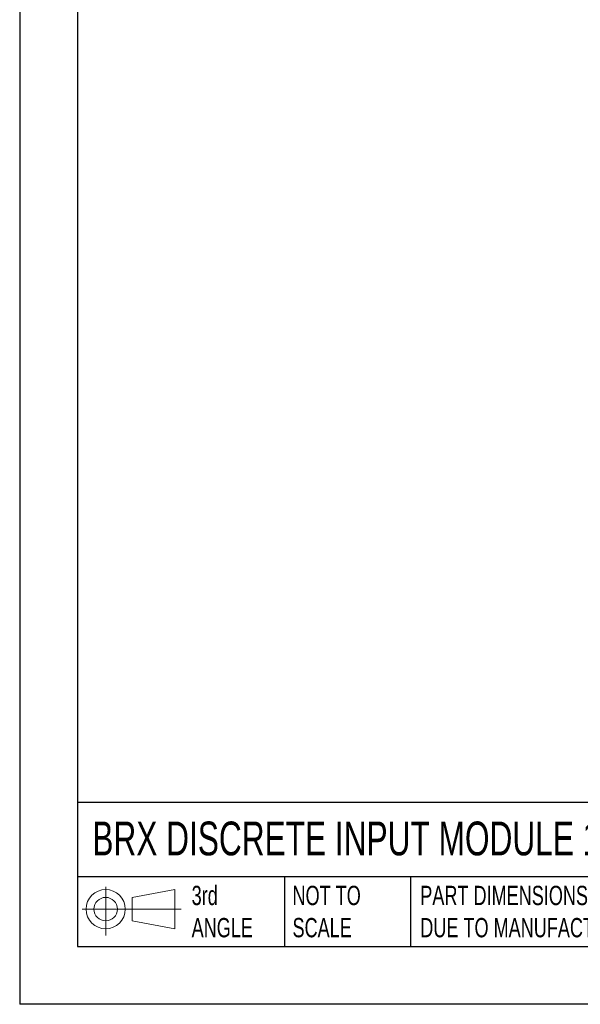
# Model space of a CAD drawing. Header units: millimetres. Extents: x 0 to 1397, y 0 to 1080.
# Tile 1 of 21: x 0 to 307, y 0 to 540. Entities that reach past the tile are written whole.
import ezdxf

# ---------------------------------------------------------------- set-up
doc = ezdxf.new("R2010")
doc.units = ezdxf.units.MM
doc.header["$LTSCALE"] = 5
doc.linetypes.add('CENTERX2', pattern=[20.32, 12.7, -2.54, 2.54, -2.54])
doc.layers.add('SLD-DEFPOINTS', color=7, linetype='Continuous')
doc.layers.add('TEXT', color=140, linetype='Continuous', lineweight=25)
doc.styles.add('SLDTEXTSTYLE0', font='TXT', dxfattribs={"width": 0.7})

# ---------------------------------------------------------------- blocks, each defined once
blk = doc.blocks.new('Block11')
at = {"color": 7, "linetype": 'Continuous', "lineweight": 18}
for p, q in [((12.94, 26.55), (12.94, 0)), ((27.4, 20.84), (50.88, 25.16)), ((50.88, 25.16), (50.88, 3.66)), ((27.4, 7.98), (27.4, 20.84)), ((0, 14.41), (54.37, 14.41)), ((27.4, 7.98), (50.88, 3.66))]:
    blk.add_line(p, q, dxfattribs=at)
for radius in [10.75, 6.43]:
    blk.add_circle((12.94, 14.41), radius, dxfattribs=at)
blk = doc.blocks.new('Block12')
at = {"layer": 'SLD-DEFPOINTS'}
blk.add_blockref('Block11', (0, 0), dxfattribs=at)

msp = doc.modelspace()

# ---------------------------------------------------------------- linework, layer by layer
at = {"color": 7, "linetype": 'Continuous'}
for p in [(0.01, 1079.51), (1397.01, 0.01)]:
    msp.add_line(p, (0.01, 0.01), dxfattribs=at)
at = {"layer": 'TEXT'}
for p, q in [((31.75, 1047.75), (31.75, 31.75)), ((1365.25, 110.63), (31.75, 110.63)), ((1365.25, 69.85), (31.75, 69.85)), ((145.22, 69.85), (145.22, 31.75)), ((214.19, 69.85), (214.19, 31.75)), ((31.75, 31.75), (1365.25, 31.75))]:
    msp.add_line(p, q, dxfattribs=at)

# ---------------------------------------------------------------- block references
at = {"layer": 'SLD-DEFPOINTS'}
msp.add_blockref('Block12', (34.19, 37.77), dxfattribs=at)

# ---------------------------------------------------------------- texts
at = {"layer": 'TEXT', "linetype": 'CENTERX2', "lineweight": 18, "attachment_point": 1, "style": 'SLDTEXTSTYLE0'}
for s, insert, char_height in [('BRX DISCRETE INPUT MODULE 16-POINT', (39.83, 100.19), 18.5208), ('3rd^JANGLE', (94.25, 64.98), 10.583), ('NOT TO^JSCALE', (149.53, 64.98), 10.5833), ("PART DIMENSIONS MAY DIFFER SLIGHTLY ^JDUE TO MANUFACTURER'S VARIANCES", (219.56, 64.98), 10.5833)]:
    msp.add_mtext(s, dxfattribs=dict(at, insert=insert, char_height=char_height))

doc.saveas('drawing.dxf')
